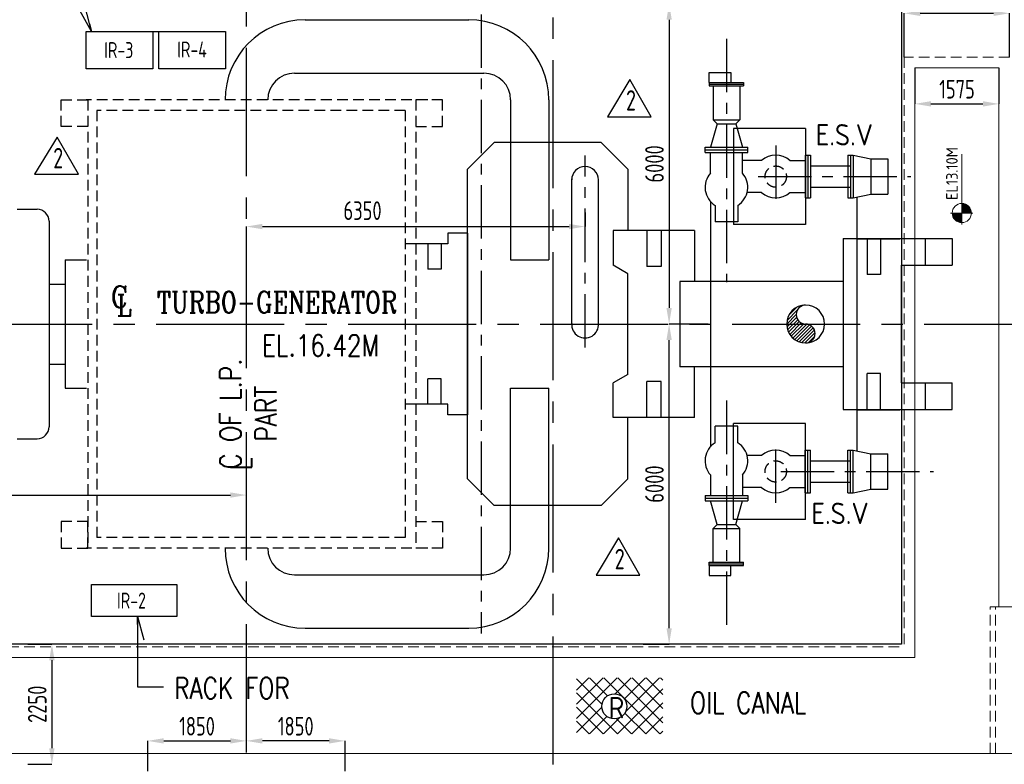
# Model space of a CAD drawing. Extents: x -287416 to 4934791, y -504132 to 1826789.
# Tile 101 of 256: x 22063 to 40523, y 212729 to 226681. Entities that reach past the tile are written whole.
import ezdxf
from ezdxf.enums import TextEntityAlignment as Align

# ---------------------------------------------------------------- set-up
doc = ezdxf.new("R2010")
doc.units = 0
doc.header["$LTSCALE"] = 800
doc.header["$MEASUREMENT"] = 0
for name, pattern in [('CENTER', [2, 1.25, -0.25, 0.25, -0.25]), ('CENTER2', [1.125, 0.75, -0.125, 0.125, -0.125]), ('HIDDEN', [0.375, 0.25, -0.125])]:
    doc.linetypes.add(name, pattern=pattern)
doc.layers.get('0').update_dxf_attribs({"linetype": 'CONTINUOUS'})
doc.layers.get('DEFPOINTS').update_dxf_attribs({"linetype": 'CONTINUOUS'})
for name, color, linetype in [('0-7-COL', 2, 'CENTER'), ('EQP13', 6, 'CONTINUOUS'), ('GRID', 8, 'CENTER'), ('HANGERS', 1, 'CONTINUOUS'), ('LOGO', 7, 'CONTINUOUS'), ('MECH_EQ', 251, 'HIDDEN'), ('PIPE', 1, 'CONTINUOUS'), ('STR', 2, 'CONTINUOUS'), ('TG', 2, 'CONTINUOUS')]:
    doc.layers.add(name, color=color, linetype=linetype)
for name, color, linetype, lineweight in [('DIM', 4, 'CONTINUOUS', 15), ('T', 3, 'CONTINUOUS', 15), ('TEXT', 3, 'CONTINUOUS', 15)]:
    doc.layers.add(name, color=color, linetype=linetype, lineweight=lineweight)
doc.styles.add('ROMANC', font='romanc')
doc.styles.add('ROMANS', font='ISO9.shx', dxfattribs={"width": 0.8})
doc.styles.add('S1', font='SIMPLEX.SHX', dxfattribs={"height": 200})
doc.styles.add('S3', font='ROMANS1.SHX', dxfattribs={"width": 0.8})
doc.styles.get("Standard").update_dxf_attribs({"font": 'ISO9'})
doc.styles.add('VER', font='ISO9.SHX')
doc.dimstyles.get("Standard").update_dxf_attribs({"dimtxt": 0.18, "dimasz": 0.18, "dimexe": 0.18, "dimexo": 0.0625, "dimgap": 0.09, "dimtad": 0, "dimtih": 1, "dimtoh": 1, "dimdec": 4, "dimzin": 0, "dimdsep": 46, "dimtxsty": 'Standard', "dimcen": 0.09, "dimadec": 0, "dimazin": 0, "dimtfac": 1, "dimtdec": 4, "dimtofl": 0, "dimtmove": 0, "dimatfit": 3, "dimfxl": 1, "dimtolj": 1, "dimtzin": 0, "dimarcsym": 0})
doc.dimstyles.new('STANDARD$0', dxfattribs={"dimtxt": 250, "dimasz": 200, "dimexe": 0, "dimexo": 0, "dimgap": 100, "dimtad": 1, "dimdec": 0, "dimzin": 0, "dimdsep": 46, "dimtxsty": 'S1', "dimcen": 0, "dimadec": 0, "dimazin": 0, "dimtfac": 1, "dimtdec": 0, "dimtmove": 2, "dimatfit": 3, "dimfxl": 1, "dimtolj": 1, "dimtzin": 0, "dimarcsym": 0})

# ---------------------------------------------------------------- blocks, each defined once
blk = doc.blocks.new('DIMBLK2')
for p, q in [((0, 0), (-2.9, -0.78)), ((-1, 0), (0, 0))]:
    blk.add_line(p, q)
blk = doc.blocks.new('*X783')
at = {"color": 0}
for p, q in [((78816.8, 71781.1), (78870.5, 71834.8)), ((78826.4, 71808.4), (78868.6, 71850.6)), ((78892.2, 71856.5), (78895.9, 71860.2)), ((78815, 71761.6), (78865, 71811.6)), ((78816.4, 71745.3), (78867.5, 71796.4)), ((78819.9, 71731.1), (78873.2, 71784.5)), ((78824.9, 71718.5), (78881.4, 71775)), ((78831.3, 71707.2), (78891.8, 71767.7)), ((78838.9, 71697.1), (78904.8, 71763)), ((78847.6, 71688.1), (78921.1, 71761.6)), ((78857.4, 71680.3), (78935, 71757.8)), ((78868.4, 71673.5), (78946, 71751.2)), ((78880.6, 71668.1), (78954.8, 71742.3)), ((78894.3, 71664.2), (78961.2, 71731.1)), ((78910, 71662.1), (78964.8, 71716.9)), ((78929.7, 71664.2), (78962.8, 71697.3))]:
    blk.add_line(p, q, dxfattribs=at)
blk = doc.blocks.new('A$C48B609D5')
at = {"linetype": 'HIDDEN'}
for p, q in [((12335, 5000), (12335, -6050)), ((14310, 5000), (12335, 5000)), ((13945, -8050), (13945, -5300)), ((14045, -8050), (14045, -5300)), ((-5064, -6050), (12335, -6050))]:
    blk.add_line(p, q, dxfattribs=at)
for p, q in [((12535, 4800), (12535, -6250)), ((14110, 4800), (12535, 4800)), ((14110, 4800), (14110, -5300)), ((13945, -5300), (15650, -5300)), ((-5180, -6250), (12535, -6250)), ((-6452, -8050), (15650, -8050))]:
    blk.add_line(p, q)
blk = doc.blocks.new('*D813')
at = {"layer": 'DEFPOINTS', "color": 0, "transparency": 16777216}
for p in [(26313, 213167), (26313, 213123), (24463, 212600)]:
    blk.add_point(p, dxfattribs=at)
at = {"layer": 'DIM', "color": 9, "lineweight": -2, "transparency": 16777216}
for p, q in [((24463, 212600), (24463, 213167)), ((24763, 213167), (26013, 213167)), ((26313, 213123), (26313, 213167))]:
    blk.add_line(p, q, dxfattribs=at)
at = {"layer": 'DIM', "color": 9, "transparency": 16777216}
for points in [[(24763, 213217), (24763, 213117), (24463, 213167)], [(26013, 213217), (26013, 213117), (26313, 213167)]]:
    blk.add_solid(points, dxfattribs=at)
at = {"layer": 'DIM', "transparency": 16777216, "insert": (25388, 213442), "char_height": 350, "attachment_point": 5, "style": 'ROMANS'}
blk.add_mtext('\\A1;1850', dxfattribs=at)
blk = doc.blocks.new('*D814')
at = {"layer": 'DEFPOINTS', "color": 0, "transparency": 16777216}
for p in [(26313, 213167), (26313, 213123), (28163, 212600)]:
    blk.add_point(p, dxfattribs=at)
at = {"layer": 'DIM', "color": 9, "lineweight": -2, "transparency": 16777216}
for p, q in [((26313, 213123), (26313, 213167)), ((27863, 213167), (26613, 213167)), ((28163, 212600), (28163, 213167))]:
    blk.add_line(p, q, dxfattribs=at)
at = {"layer": 'DIM', "color": 9, "transparency": 16777216}
for points in [[(26613, 213217), (26613, 213117), (26313, 213167)], [(27863, 213217), (27863, 213117), (28163, 213167)]]:
    blk.add_solid(points, dxfattribs=at)
at = {"layer": 'DIM', "transparency": 16777216, "insert": (27238, 213442), "char_height": 350, "attachment_point": 5, "style": 'ROMANS'}
blk.add_mtext('\\A1;1850', dxfattribs=at)
blk = doc.blocks.new('*D831')
at = {"layer": 'DEFPOINTS', "color": 0, "transparency": 16777216}
for p in [(40623, 226801), (38648, 225979), (40623, 225979)]:
    blk.add_point(p, dxfattribs=at)
at = {"layer": 'DIM', "color": 9, "lineweight": -2, "transparency": 16777216}
for p, q in [((38648, 225979), (38648, 226801)), ((38948, 226801), (40323, 226801)), ((40623, 225979), (40623, 226801))]:
    blk.add_line(p, q, dxfattribs=at)
at = {"layer": 'DIM', "color": 9, "transparency": 16777216}
for points in [[(38948, 226851), (38948, 226751), (38648, 226801)], [(40323, 226851), (40323, 226751), (40623, 226801)]]:
    blk.add_solid(points, dxfattribs=at)
at = {"layer": 'DIM', "transparency": 16777216, "insert": (39909, 227117), "char_height": 350, "attachment_point": 5, "style": 'ROMANS'}
blk.add_mtext('\\A1;1975', dxfattribs=at)
blk = doc.blocks.new('*D832')
at = {"layer": 'DEFPOINTS', "color": 0, "transparency": 16777216}
for p in [(38848, 225779), (40423, 225779), (40423, 225104)]:
    blk.add_point(p, dxfattribs=at)
at = {"layer": 'DIM', "color": 9, "lineweight": -2, "transparency": 16777216}
for p, q in [((38848, 225779), (38848, 225104)), ((40423, 225779), (40423, 225104)), ((39148, 225104), (40123, 225104))]:
    blk.add_line(p, q, dxfattribs=at)
at = {"layer": 'DIM', "color": 9, "transparency": 16777216}
for points in [[(39148, 225154), (39148, 225054), (38848, 225104)], [(40123, 225154), (40123, 225054), (40423, 225104)]]:
    blk.add_solid(points, dxfattribs=at)
at = {"layer": 'DIM', "transparency": 16777216, "insert": (39636, 225379), "char_height": 350, "attachment_point": 5, "style": 'ROMANS'}
blk.add_mtext('\\A1;1575', dxfattribs=at)
blk = doc.blocks.new('*D836')
at = {"layer": 'DEFPOINTS', "color": 0, "transparency": 16777216}
for p in [(33754, 226979), (34239, 220979), (34969, 220979)]:
    blk.add_point(p, dxfattribs=at)
at = {"layer": 'DIM', "color": 9, "lineweight": -2, "transparency": 16777216}
for p, q in [((33754, 226979), (34239, 226979)), ((34239, 226679), (34239, 221279)), ((34969, 220979), (34239, 220979))]:
    blk.add_line(p, q, dxfattribs=at)
at = {"layer": 'DIM', "color": 9, "transparency": 16777216}
for points in [[(34189, 226679), (34289, 226679), (34239, 226979)], [(34189, 221279), (34289, 221279), (34239, 220979)]]:
    blk.add_solid(points, dxfattribs=at)
at = {"layer": 'DIM', "transparency": 16777216, "insert": (33964, 223979), "char_height": 350, "attachment_point": 5, "rotation": 90, "style": 'ROMANS'}
blk.add_mtext('\\A1;6000', dxfattribs=at)
blk = doc.blocks.new('*D837')
at = {"layer": 'DEFPOINTS', "color": 0, "transparency": 16777216}
for p in [(34239, 220979), (34969, 220979), (33754, 214979)]:
    blk.add_point(p, dxfattribs=at)
at = {"layer": 'DIM', "color": 9, "lineweight": -2, "transparency": 16777216}
for p, q in [((34969, 220979), (34239, 220979)), ((34239, 215279), (34239, 220679)), ((33754, 214979), (34239, 214979))]:
    blk.add_line(p, q, dxfattribs=at)
at = {"layer": 'DIM', "color": 9, "transparency": 16777216}
for points in [[(34189, 220679), (34289, 220679), (34239, 220979)], [(34189, 215279), (34289, 215279), (34239, 214979)]]:
    blk.add_solid(points, dxfattribs=at)
at = {"layer": 'DIM', "transparency": 16777216, "insert": (33964, 217979), "char_height": 350, "attachment_point": 5, "rotation": 90, "style": 'ROMANS'}
blk.add_mtext('\\A1;6000', dxfattribs=at)
blk = doc.blocks.new('*D838')
at = {"layer": 'DEFPOINTS', "color": 0, "transparency": 16777216}
for p in [(17498, 217919), (26313, 217919), (26313, 217774)]:
    blk.add_point(p, dxfattribs=at)
at = {"layer": 'DIM', "color": 9, "lineweight": -2, "transparency": 16777216}
for p, q in [((17498, 217769), (17498, 217774)), ((17798, 217774), (26013, 217774)), ((26313, 217769), (26313, 217774))]:
    blk.add_line(p, q, dxfattribs=at)
at = {"layer": 'DIM', "color": 9, "transparency": 16777216}
for points in [[(17798, 217824), (17798, 217724), (17498, 217774)], [(26013, 217824), (26013, 217724), (26313, 217774)]]:
    blk.add_solid(points, dxfattribs=at)
at = {"layer": 'DIM', "transparency": 16777216, "insert": (21552, 218049), "char_height": 350, "attachment_point": 5, "style": 'ROMANS'}
blk.add_mtext('\\A1;8815', dxfattribs=at)
blk = doc.blocks.new('*D856')
at = {"layer": 'DEFPOINTS', "color": 0, "transparency": 16777216}
for p in [(22063, 214979), (22063, 212729), (22667, 212729)]:
    blk.add_point(p, dxfattribs=at)
at = {"layer": 'DIM', "color": 9, "lineweight": -2, "transparency": 16777216}
for p, q in [((22213, 214979), (22667, 214979)), ((22667, 214679), (22667, 213029)), ((22213, 212729), (22667, 212729))]:
    blk.add_line(p, q, dxfattribs=at)
at = {"layer": 'DIM', "color": 9, "transparency": 16777216}
for points in [[(22617, 214679), (22717, 214679), (22667, 214979)], [(22617, 213029), (22717, 213029), (22667, 212729)]]:
    blk.add_solid(points, dxfattribs=at)
at = {"layer": 'DIM', "transparency": 16777216, "insert": (22392, 213854), "char_height": 350, "attachment_point": 5, "rotation": 90, "style": 'ROMANS'}
blk.add_mtext('\\A1;2250', dxfattribs=at)
blk = doc.blocks.new('*X7')
at = {"color": 0}
for p, q in [((36085, 29250), (36330, 29250)), ((36092, 29275), (36330, 29275)), ((36102, 29300), (36330, 29300)), ((36115, 29325), (36330, 29325)), ((36132, 29350), (36330, 29350)), ((36154, 29375), (36330, 29375)), ((36183, 29400), (36330, 29400)), ((36226, 29425), (36330, 29425)), ((36080, 29200), (36330, 29200)), ((36081, 29225), (36330, 29225))]:
    blk.add_line(p, q, dxfattribs=at)
blk = doc.blocks.new('LL')
for p, q in [((-711, 0), (-711, 423)), ((-1136, 0), (-711, 0)), ((1493, 0), (-711, 0)), ((-711, 0), (-711, -418))]:
    blk.add_line(p, q)
for start, end in [(90, 180), (180, 270), (0, 90), (270, 0)]:
    blk.add_arc((-711, 0), 360, start, end)
at = {"xscale": 1.440000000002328, "yscale": 1.440000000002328, "zscale": 1.440000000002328}
blk.add_blockref('*X7', (-53026, -42044), dxfattribs=at)
at = {"xscale": 1.440000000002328, "yscale": 1.440000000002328, "zscale": 1.440000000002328, "rotation": 180}
blk.add_blockref('*X7', (51604, 42044), dxfattribs=at)
at = {"flags": 4}
blk.add_attdef('LEVEL', (-222, 154), '', height=432, dxfattribs=at)
blk = doc.blocks.new('A$C5C3352FF')
at = {"layer": 'TG', "flags": 128}
blk.add_lwpolyline([(12285, 6000), (12285, -6000), (-5035, -6000), (-6185, -4000), (-19340, -4000), (-19340, 4000), (-6185, 4000), (-5035, 6000)], close=True, dxfattribs=at)
blk = doc.blocks.new('*D968')
at = {"layer": 'DEFPOINTS', "color": 0, "transparency": 16777216}
for p in [(32663, 223068), (32663, 222805), (26313, 222258)]:
    blk.add_point(p, dxfattribs=at)
at = {"layer": 'DIM', "color": 9, "lineweight": -2, "transparency": 16777216}
for p, q in [((32663, 223068), (32663, 222805)), ((26313, 222258), (26313, 222805)), ((26613, 222805), (32363, 222805))]:
    blk.add_line(p, q, dxfattribs=at)
at = {"layer": 'DIM', "color": 9, "transparency": 16777216}
for points in [[(26613, 222855), (26613, 222755), (26313, 222805)], [(32363, 222855), (32363, 222755), (32663, 222805)]]:
    blk.add_solid(points, dxfattribs=at)
at = {"layer": 'DIM', "transparency": 16777216, "insert": (28491, 223103), "char_height": 350, "attachment_point": 5, "style": 'ROMANS'}
blk.add_mtext('\\A1;6350', dxfattribs=at)
blk = doc.blocks.new('A$C06737A3B')
at = {"layer": 'MECH_EQ'}
for p, q in [((3399, 4200), (-3001, 4200)), ((-2975, 4200), (-2975, -4200)), ((3175, 4200), (3175, -4200)), ((2975, 4000), (-2801, 4000)), ((-2801, 4000), (-2801, -4000)), ((2975, 4000), (2975, -4000)), ((2975, -4000), (-2801, -4000)), ((3399, -4200), (-3001, -4200))]:
    blk.add_line(p, q, dxfattribs=at)
for points in [[(-2975, 3700), (-3475, 3700), (-3475, 4200), (-2975, 4200)], [(3175, 3700), (3675, 3700), (3675, 4200), (3175, 4200)], [(3175, -3700), (3675, -3700), (3675, -4200), (3175, -4200)]]:
    blk.add_lwpolyline(points, dxfattribs=at)
blk.add_lwpolyline([(-3475, -4200), (-2975, -4200), (-2975, -3700), (-3475, -3700)], close=True, dxfattribs=at)

msp = doc.modelspace()

# ---------------------------------------------------------------- hatches: boundary and pattern name
h = msp.add_hatch()
h.set_pattern_fill('NET', color=2, scale=1499.954999, angle=45, style=0)
h.set_pattern_definition([(45, (-48264.1, 162253.86), (-132.57854, 132.57854), []), (135, (-48264.1, 162253.86), (-132.57854, -132.57854), [])])
h.paths.add_polyline_path([(34120.8, 214350), (32503.2, 214350), (32503.2, 213298.8), (34120.8, 213298.8)])
h.paths.add_polyline_path([(32976.7, 213814.2, -1), (33446.9, 213814.2, -1)], flags=16)
h.paths.add_polyline_path([(33088.8, 213613), (33365.8, 213613), (33365.8, 213969.2), (33088.8, 213969.2)], flags=24)

# ---------------------------------------------------------------- linework, layer by layer
at = {"color": 6}
for p, q in [((27413.1, 226678.5), (30483.1, 226678.5)), ((24559, 226461.1), (24671, 226461.1)), ((27214.4, 225678.5), (30766.2, 225678.5)), ((34991, 225690.5), (35394.5, 225690.5)), ((34991, 225502.5), (34991, 225690.5)), ((35394.5, 225690.5), (35394.5, 225502.5)), ((34991, 225502.5), (35635.6, 225502.5)), ((34991, 225502.5), (34991, 225442.5)), ((34991, 225472.5), (35635.6, 225472.5)), ((34991, 225442.5), (35635.6, 225442.5)), ((35063.3, 225442.5), (35063.3, 224807.3)), ((35563.3, 225442.5), (35563.3, 224807.3)), ((35635.6, 225502.5), (35635.6, 225442.5)), ((31266.2, 225178.5), (31266.2, 222178.5)), ((31983.1, 225178.5), (31983.1, 222178.5)), ((35137.9, 224732.7), (35013.3, 224290.6)), ((35063.3, 224807.3), (35563.3, 224807.3)), ((35063.3, 224807.3), (35137.9, 224732.7)), ((35137.9, 224732.7), (35488.7, 224732.7)), ((35563.3, 224807.3), (35488.7, 224732.7)), ((35488.7, 224732.7), (35613.3, 224290.6)), ((34913.3, 224290.6), (35713.3, 224290.6)), ((34913.3, 224190.6), (34913.3, 224290.6)), ((35713.3, 224190.6), (35713.3, 224290.6)), ((34913.3, 224240.6), (35713.3, 224240.6)), ((34913.3, 224190.6), (35713.3, 224190.6)), ((35013.3, 223805.2), (35013.3, 224190.6)), ((35613.3, 223805.2), (35613.3, 224190.6)), ((36788.2, 224140.6), (36788.2, 223340.6)), ((36788.2, 224140.6), (36888.2, 224140.6)), ((36838.2, 224140.6), (36838.2, 223340.6)), ((36888.2, 224140.6), (36888.2, 223340.6)), ((37588.2, 224140.6), (37588.2, 223340.6)), ((37588.2, 224140.6), (37688.2, 224140.6)), ((37638.2, 224140.6), (37638.2, 223340.6)), ((37638.2, 224140.6), (37638.2, 223340.6)), ((37688.2, 224140.6), (37688.2, 223340.6)), ((37688.2, 224140.6), (38019.1, 224072.1)), ((35973.7, 224040.6), (35613.3, 224040.6)), ((36502.8, 224040.6), (36788.2, 224040.6)), ((36888.2, 223940.6), (37632.8, 223940.6)), ((38019.1, 224072.1), (38019.1, 223409.1)), ((38019.1, 224072.1), (38338.2, 224072.1)), ((38338.2, 224072.1), (38338.2, 223409.1)), ((35973.7, 223440.6), (35688.3, 223440.6)), ((36502.8, 223440.6), (36788.2, 223440.6)), ((36888.2, 223540.6), (37632.8, 223540.6)), ((37688.2, 223340.6), (38019.1, 223409.1)), ((38019.1, 223409.1), (38338.2, 223409.1)), ((35014.7, 223268.4), (35014.7, 218675.9)), ((35101, 223201.6), (35101, 222890.6)), ((35525.6, 223201.6), (35525.6, 222890.6)), ((36788.2, 223340.6), (36888.2, 223340.6)), ((37588.2, 223340.6), (37688.2, 223340.6)), ((37588.2, 223340.6), (37688.2, 223340.6)), ((37756.8, 223348.8), (37756.8, 218595.5)), ((22013.2, 223128.5), (22388.2, 223128.5)), ((22613.2, 222903.5), (22613.2, 219053.6)), ((35525.6, 222890.6), (35101, 222890.6)), ((37756.8, 222572.1), (38562.9, 222572.1)), ((22913.2, 222178.5), (23313.2, 222178.5)), ((22913.2, 222178.5), (22913.2, 219778.6)), ((31266.2, 222178.5), (31983.1, 222178.5)), ((22613.2, 221728.5), (22913.2, 221728.5)), ((22613.2, 220228.6), (22913.2, 220228.6)), ((22913.2, 219778.6), (23313.2, 219778.6)), ((31266.2, 219778.5), (31983.1, 219778.5)), ((31266.2, 216778.5), (31266.2, 219778.5)), ((31983.1, 216778.5), (31983.1, 219778.5)), ((37756.8, 219372.2), (38562.9, 219372.2)), ((35525.6, 219065.7), (35101, 219065.7)), ((35101, 218754.8), (35101, 219065.7)), ((35525.6, 218754.8), (35525.6, 219065.7)), ((22013.2, 218828.6), (22388.2, 218828.6)), ((36788.2, 217815.8), (36788.2, 218615.7)), ((36788.2, 218615.7), (36888.2, 218615.7)), ((36838.2, 217815.8), (36838.2, 218615.7)), ((36888.2, 217815.8), (36888.2, 218615.7)), ((37588.2, 217815.8), (37588.2, 218615.7)), ((37588.2, 218615.7), (37688.2, 218615.7)), ((37588.2, 218615.7), (37688.2, 218615.7)), ((37638.2, 217815.8), (37638.2, 218615.7)), ((37638.2, 217815.8), (37638.2, 218615.7)), ((37688.2, 217815.8), (37688.2, 218615.7)), ((37688.2, 218615.7), (38019.1, 218547.2)), ((35973.7, 218515.7), (35688.3, 218515.7)), ((36502.8, 218515.7), (36788.2, 218515.7)), ((36888.2, 218415.7), (37632.8, 218415.7)), ((38019.1, 217884.3), (38019.1, 218547.2)), ((38019.1, 218547.2), (38338.2, 218547.2)), ((38338.2, 217884.3), (38338.2, 218547.2)), ((35013.3, 218151.2), (35013.3, 217765.8)), ((35613.3, 218151.2), (35613.3, 217765.8)), ((36888.2, 218015.8), (37632.8, 218015.8)), ((35973.7, 217915.8), (35613.3, 217915.8)), ((36502.8, 217915.8), (36788.2, 217915.8)), ((37688.2, 217815.8), (38019.1, 217884.3)), ((38019.1, 217884.3), (38338.2, 217884.3)), ((34913.3, 217765.8), (35713.3, 217765.8)), ((34913.3, 217765.8), (34913.3, 217665.8)), ((34913.3, 217715.8), (35713.3, 217715.8)), ((34913.3, 217665.8), (35713.3, 217665.8)), ((35137.9, 217223.6), (35013.3, 217665.8)), ((35488.7, 217223.6), (35613.3, 217665.8)), ((35713.3, 217765.8), (35713.3, 217665.8)), ((36788.2, 217815.8), (36888.2, 217815.8)), ((37588.2, 217815.8), (37688.2, 217815.8)), ((35063.3, 217149), (35137.9, 217223.6)), ((35063.3, 216513.8), (35063.3, 217149)), ((35063.3, 217149), (35563.3, 217149)), ((35137.9, 217223.6), (35488.7, 217223.6)), ((35563.3, 217149), (35488.7, 217223.6)), ((35563.3, 216513.8), (35563.3, 217149)), ((34991, 216513.8), (35635.6, 216513.8)), ((34991, 216453.8), (34991, 216513.8)), ((34991, 216483.8), (35635.6, 216483.8)), ((34991, 216453.8), (35635.6, 216453.8)), ((34991, 216453.8), (34991, 216265.8)), ((35394.5, 216265.8), (35394.5, 216453.8)), ((35635.6, 216453.8), (35635.6, 216513.8)), ((27213.1, 216278.5), (30766.2, 216278.5)), ((34991, 216265.8), (35394.5, 216265.8)), ((27413.1, 215278.5), (30483.1, 215278.5))]:
    msp.add_line(p, q, dxfattribs=at)
at = {"color": 2, "linetype": 'CENTER'}
for p, q in [((35313.1, 226320.3), (35313.1, 221762.7)), ((36238.2, 224325.2), (36238.2, 223143.9)), ((35906.5, 223740.6), (38767.5, 223740.6)), ((35313.1, 219542.5), (35313.1, 215184.9)), ((36238.2, 217625.1), (36238.2, 218806.4)), ((36332.6, 218215.8), (39193.6, 218215.8))]:
    msp.add_line(p, q, dxfattribs=at)
for p, q in [((35443.1, 224641), (35443.1, 222841)), ((36793.1, 224641), (35443.1, 224641)), ((36793.1, 224641), (36793.1, 222841)), ((30456.1, 223878.5), (30959.5, 224378.5)), ((32962.7, 224378.5), (30959.5, 224378.5)), ((33466.1, 223878.5), (32962.7, 224378.5)), ((30456.1, 218078.5), (30456.1, 223878.5)), ((33466.1, 223878.5), (33466.1, 222728.5)), ((36793.1, 222841), (35443.1, 222841)), ((30456.1, 222678.5), (30091.1, 222678.5)), ((30091.1, 222678.5), (30091.1, 222478.5)), ((30456.1, 222678.5), (30456.1, 219278.5)), ((33191.1, 222728.5), (33191.1, 222078.5)), ((34716.1, 222728.5), (33191.1, 222728.5)), ((33821.1, 222728.5), (33821.1, 222053.5)), ((34091.1, 222728.5), (34091.1, 222053.5)), ((34716.1, 222728.5), (34716.1, 221778.5)), ((29966.1, 222478.5), (29288.1, 222478.5)), ((29716.1, 222478.5), (29716.1, 222003.5)), ((30091.1, 222478.5), (29966.1, 222478.5)), ((29966.1, 222478.5), (29966.1, 222003.5)), ((37501.2, 222578.5), (39548.1, 222578.5)), ((37501.2, 222578.5), (37501.2, 219378.5)), ((37951.1, 222578.5), (37951.1, 221903.5)), ((38201.1, 222578.5), (38201.1, 221903.5)), ((39048.1, 222078.5), (39048.1, 222578.5)), ((39548.1, 222578.5), (39548.1, 222078.5)), ((33466.1, 221921.7), (33191.1, 222078.5)), ((38598.1, 219878.5), (38598.1, 222078.5)), ((38598.1, 222078.5), (39548.1, 222078.5)), ((29966.1, 222003.5), (29716.1, 222003.5)), ((33466.1, 220035.4), (33466.1, 221921.7)), ((34091.1, 222053.5), (33821.1, 222053.5)), ((38201.1, 221903.5), (37951.1, 221903.5)), ((37501.1, 221778.5), (34441.1, 221778.5)), ((34441.1, 221778.5), (34441.1, 220178.5)), ((37501.1, 220178.5), (34441.1, 220178.5)), ((34716.1, 219228.5), (34716.1, 220178.5)), ((37951.1, 219378.5), (37951.1, 220053.5)), ((38201.1, 220053.5), (37951.1, 220053.5)), ((38201.1, 219378.5), (38201.1, 220053.5)), ((29966.1, 219953.5), (29716.1, 219953.5)), ((29716.1, 219478.5), (29716.1, 219953.5)), ((29966.1, 219478.5), (29966.1, 219953.5)), ((33466.1, 220035.4), (33191.1, 219878.5)), ((33191.1, 219228.5), (33191.1, 219878.5)), ((34091.1, 219903.5), (33821.1, 219903.5)), ((33821.1, 219228.5), (33821.1, 219903.5)), ((34091.1, 219228.5), (34091.1, 219903.5)), ((38598.1, 219878.5), (39548.1, 219878.5)), ((39048.1, 219378.5), (39048.1, 219878.5)), ((39548.1, 219378.5), (39548.1, 219878.5)), ((29966.1, 219478.5), (29288.1, 219478.5)), ((30091.1, 219478.5), (29966.1, 219478.5)), ((30091.1, 219278.5), (30091.1, 219478.5)), ((37501.2, 219378.5), (39548.1, 219378.5)), ((30456.1, 219278.5), (30091.1, 219278.5)), ((34716.1, 219228.5), (33191.1, 219228.5)), ((33466.1, 218078.5), (33466.1, 219228.5)), ((35443.1, 217316), (35443.1, 219116)), ((36793.1, 219116), (35443.1, 219116)), ((36793.1, 217316), (36793.1, 219116)), ((30456.1, 218078.5), (30959.5, 217578.5)), ((33466.1, 218078.5), (32962.7, 217578.5)), ((32962.7, 217578.5), (30959.5, 217578.5)), ((36793.1, 217316), (35443.1, 217316))]:
    msp.add_line(p, q)
at = {"color": 6}
for points in [[(23309, 226461.1), (24559, 226461.1), (24559, 225761.1), (23309, 225761.1)], [(24671, 226461.1), (25921, 226461.1), (25921, 225761.1), (24671, 225761.1)], [(23408.4, 216100.5), (25008.4, 216100.5), (25008.4, 215500.5), (23408.4, 215500.5)]]:
    msp.add_lwpolyline(points, close=True, dxfattribs=at)
at = {"color": 3, "linetype": 'HIDDEN'}
for centre in [(36238.2, 223740.6), (36238.2, 218215.8)]:
    msp.add_circle(centre, 200, dxfattribs=at)
msp.add_circle((33211.8, 213814.2), 235.1)
at = {"color": 6}
for centre, radius, start, end in [((27413.1, 225178.5), 1500, 90, 180), ((30483.1, 225178.5), 1500, 0, 90), ((27214.4, 225178.5), 500, 90, 180), ((30766.2, 225178.5), 500, 0, 90), ((36238.2, 223740.6), 400, 48.59038, 131.40962), ((35313.3, 223540.6), 400, 138.59038, 237.94471), ((35313.3, 223540.6), 400, 302.05529, 41.40962), ((36238.2, 223740.6), 400, 228.59038, 311.40962), ((22388.2, 222903.5), 225, 0, 90), ((22388.2, 219053.6), 225, 270, 0), ((35313.3, 218415.7), 400, 122.05529, 221.40962), ((35313.3, 218415.7), 400, 318.59038, 57.94471), ((36238.2, 218215.8), 400, 48.59038, 131.40962), ((36238.2, 218215.8), 400, 228.59038, 311.40962), ((27413.1, 216778.5), 1500, 180, 270), ((27213.1, 216778.5), 500, 180, 270), ((30483.1, 216778.5), 1500, 270, 0), ((30766.2, 216778.5), 500, 270, 0)]:
    msp.add_arc(centre, radius, start, end, dxfattribs=at)
at = {"layer": '0-7-COL', "linetype": 'CENTER2', "ltscale": 4}
for p, q in [((26313.1, 205752.2), (26313.1, 227622.8)), ((3021.5, 220978.5), (48868.3, 220978.5))]:
    msp.add_line(p, q, dxfattribs=at)
at = {"layer": 'DEFPOINTS', "color": 0, "linetype": 'ByBlock'}
for p in [(33821.1, 222053.5), (34031.1, 222053.5)]:
    msp.add_point(p, dxfattribs=at)
at = {"layer": 'EQP13', "color": 2, "linetype": 'CENTER'}
msp.add_line((32663.1, 220540.6), (32663.1, 224137.2), dxfattribs=at)
at = {"layer": 'EQP13'}
for p, q in [((32413.1, 220986.5), (32413.1, 223697.3)), ((32913.1, 220986.5), (32913.1, 223697.3))]:
    msp.add_line(p, q, dxfattribs=at)
for centre, start, end in [((32663.1, 223678.5), 360, 180), ((32663.1, 220967.7), 175.70118, 4.29882)]:
    msp.add_arc(centre, 250.7, start, end, dxfattribs=at)
at = {"layer": 'GRID', "linetype": 'CENTER2', "ltscale": 4}
msp.add_line((32063.1, 201924), (32063.1, 247063.1), dxfattribs=at)
at = {"layer": 'GRID'}
msp.add_line((30713.3, 226778.4), (30713.3, 215178.5), dxfattribs=at)
at = {"layer": 'HANGERS', "linetype": 'Continuous'}
for p, q in [((33502.2, 225563.1), (33082.3, 224864.1)), ((33902, 224864.1), (33502.2, 225563.1)), ((33082.3, 224864.1), (33902, 224864.1)), ((22763.6, 224482.8), (22343.7, 223783.8)), ((23163.4, 223783.8), (22763.6, 224482.8)), ((22343.7, 223783.8), (23163.4, 223783.8)), ((33290.8, 216969.3), (32871, 216270.2)), ((33690.7, 216270.2), (33290.8, 216969.3)), ((32871, 216270.2), (33690.7, 216270.2))]:
    msp.add_line(p, q, dxfattribs=at)
at = {"layer": 'PIPE', "color": 6}
for centre, radius, start, end in [((36798.1, 220978.5), 355, 90, 270), ((36798.1, 221156), 177.5, 90, 270), ((36798.1, 220978.5), 355, 270, 90), ((36798.1, 220801), 177.5, 270, 90)]:
    msp.add_arc(centre, radius, start, end, dxfattribs=at)

# ---------------------------------------------------------------- block references
at = {"layer": 'DIM'}
for name in ['A$C5C3352FF', 'A$C48B609D5', 'A$C06737A3B']:
    msp.add_blockref(name, (26313.1, 220978.5), dxfattribs=at)
at = {"layer": 'DIM', "xscale": 0.5, "yscale": 0.5, "zscale": 0.5, "rotation": 90}
msp.add_blockref('LL', (39726, 223413.8), dxfattribs=at).add_auto_attribs({'LEVEL': 'EL13.10M'})
at = {"layer": 'PIPE', "color": 6, "xscale": 3.549999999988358, "yscale": 3.549999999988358, "zscale": 3.549999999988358}
msp.add_blockref('*X783', (-243350.2, -33776.6), dxfattribs=at)

# ---------------------------------------------------------------- texts
at = {"layer": 'HANGERS', "linetype": 'Continuous', "style": 'ROMANS', "width": 0.8}
for p in [(33429.9, 224977), (22691.3, 223896.7), (33218.6, 216383.1)]:
    msp.add_text('2', height=382.6, dxfattribs=at).set_placement(p)
at = {"layer": 'LOGO', "style": 'ROMANS'}
for s, p in [('E.S.V', (36984.5, 224524.5)), ('E.S.V', (36904, 217430.6)), ('R', (33102.9, 213791.1))]:
    msp.add_text(s, height=400, dxfattribs=at).set_placement(p, align=Align.MIDDLE_LEFT)
at = {"layer": 'STR', "color": 4, "insert": (-3539.1, 223499), "char_height": 400, "width": 3040.312, "attachment_point": 1, "style": 'VER'}
msp.add_mtext('\\pi-108.42;UNLOADING \\P\\pi958.25;BAY', dxfattribs=at)
at = {"layer": 'T', "color": 20, "style": 'ROMANC'}
for s, width, p in [('C', 0.9, (23931, 221287.2)), ('L', 0.9, (24018.2, 221134.7)), (' TURBO-GENERATOR', 0.8, (26779.8, 221189.8))]:
    msp.add_text(s, height=400, dxfattribs=dict(at, width=width)).set_placement(p, align=Align.CENTER)
at = {"layer": 'T', "style": 'S3', "width": 0.8}
for s, p in [('RACK FOR ', (24959.2, 214157.5)), ('OIL CANAL', (34630.8, 213879.7))]:
    msp.add_text(s, height=400, dxfattribs=at).set_placement(p, align=Align.MIDDLE_LEFT)
at = {"layer": 'TEXT', "style": 'ROMANS', "width": 0.8}
for s, p in [('IR-3', (23920.6, 226112.7)), ('IR-4', (25294.6, 226122.2)), ('IR-2', (24158.6, 215795.6))]:
    msp.add_text(s, height=300, dxfattribs=at).set_placement(p, align=Align.MIDDLE)
at = {"layer": 'TEXT', "style": 'S3', "width": 0.8}
msp.add_text('EL.16.42M', height=400, dxfattribs=at).set_placement((27704, 220378.6), align=Align.CENTER)
msp.add_text('L', height=400, rotation=90, dxfattribs=at).set_placement((26416.1, 218359.9), align=Align.CENTER)
at = {"layer": 'TEXT', "insert": (25813.1, 219298.4), "char_height": 400, "width": 2752.965, "attachment_point": 2, "rotation": 90, "style": 'S3'}
msp.add_mtext('C OF L.P. PART ', dxfattribs=at)

# ---------------------------------------------------------------- dimensions: what is measured, and where the dimension line sits
at = {"layer": 'DIM'}
for base, p1, p2, override, picture, middle in [((40623.1, 226800.7), (38648.1, 225978.5), (40623.1, 225978.5), {"dimtxt": 350, "dimasz": 300, "dimtxsty": 'ROMANS', "dimclrd": 9, "dimclre": 9, "dimclrt": 256, "dimtix": 1}, '*D831', (39908.5, 227116.6)), ((32663.1, 222805.4), (26313.1, 222257.6), (32663.1, 223068.4), {"dimtxt": 350, "dimasz": 300, "dimtxsty": 'ROMANS', "dimclrd": 9, "dimclre": 9, "dimclrt": 256, "dimtix": 1}, '*D968', (28491.2, 223103)), ((26313.1, 217774.1), (17498.1, 217918.5), (26313.1, 217918.5), {"dimtxt": 350, "dimasz": 300, "dimexo": 150, "dimtxsty": 'ROMANS', "dimclrd": 9, "dimclre": 9, "dimclrt": 256, "dimtix": 1}, '*D838', (21551.5, 218049.1))]:
    dim = msp.add_linear_dim(base=base, p1=p1, p2=p2, dimstyle='STANDARD$0', override=override, dxfattribs=at)
    dim.commit()
    dim.dimension.update_dxf_attribs({"geometry": picture, "text_midpoint": middle, "dimtype": 160})
for base, p1, p2, angle, override, picture, middle in [((34238.7, 220978.5), (33754.1, 226978.5), (34969.4, 220978.5), 90, {"dimtxt": 350, "dimasz": 300, "dimtxsty": 'ROMANS', "dimclrd": 9, "dimclre": 9, "dimclrt": 256, "dimtix": 1}, '*D836', (33963.7, 223978.5)), ((34238.7, 220978.5), (33754.1, 214978.5), (34969.4, 220978.5), 270, {"dimtxt": 350, "dimasz": 300, "dimtxsty": 'ROMANS', "dimclrd": 9, "dimclre": 9, "dimclrt": 256, "dimtix": 1}, '*D837', (33963.7, 217978.5)), ((22666.7, 212728.5), (22063.1, 214978.5), (22063.1, 212728.5), 90, {"dimtxt": 350, "dimasz": 300, "dimexo": 150, "dimtxsty": 'ROMANS', "dimclrd": 9, "dimclre": 9, "dimclrt": 256, "dimtix": 1}, '*D856', (22391.7, 213853.5)), ((26313.1, 213167), (28163, 212599.9), (26313.1, 213122.6), 180, {"dimtxt": 350, "dimasz": 300, "dimtxsty": 'ROMANS', "dimclrd": 9, "dimclre": 9, "dimclrt": 256, "dimtix": 1}, '*D814', (27238, 213442))]:
    dim = msp.add_linear_dim(base=base, p1=p1, p2=p2, angle=angle, dimstyle='STANDARD$0', override=override, dxfattribs=at)
    dim.commit()
    dim.dimension.update_dxf_attribs({"geometry": picture, "text_midpoint": middle})
for base, p1, p2, picture, middle in [((40423.1, 225104.1), (38848.1, 225778.5), (40423.1, 225778.5), '*D832', (39635.6, 225379.1)), ((26313.1, 213167), (24463.1, 212599.9), (26313.1, 213122.6), '*D813', (25388.1, 213442))]:
    dim = msp.add_linear_dim(base=base, p1=p1, p2=p2, dimstyle='STANDARD$0', override={"dimtxt": 350, "dimasz": 300, "dimtxsty": 'ROMANS', "dimclrd": 9, "dimclre": 9, "dimclrt": 256, "dimtix": 1}, dxfattribs=at)
    dim.commit()
    dim.dimension.update_dxf_attribs({"geometry": picture, "text_midpoint": middle})

# ---------------------------------------------------------------- leaders
for points in [[(23409.2, 226461.1), (22730.7, 229184.1), (23415.3, 229184.1)], [(24270.4, 215496), (24270.4, 214182.4), (24759, 214182.4)]]:
    msp.add_leader(points, dimstyle='Standard', override={"dimscale": 100, "dimtxt": 1.9, "dimasz": 1.5, "dimexe": 1, "dimexo": 0.2, "dimgap": 1, "dimtad": 1, "dimtih": 0, "dimtoh": 0, "dimdec": 0, "dimtxsty": 'ROMANS', "dimcen": 5, "dimclrd": 2, "dimclre": 2, "dimclrt": 7, "dimtdec": 0, "dimtix": 1, "dimtofl": 1, "dimldrblk": 'DIMBLK2'})

doc.saveas('drawing.dxf')
